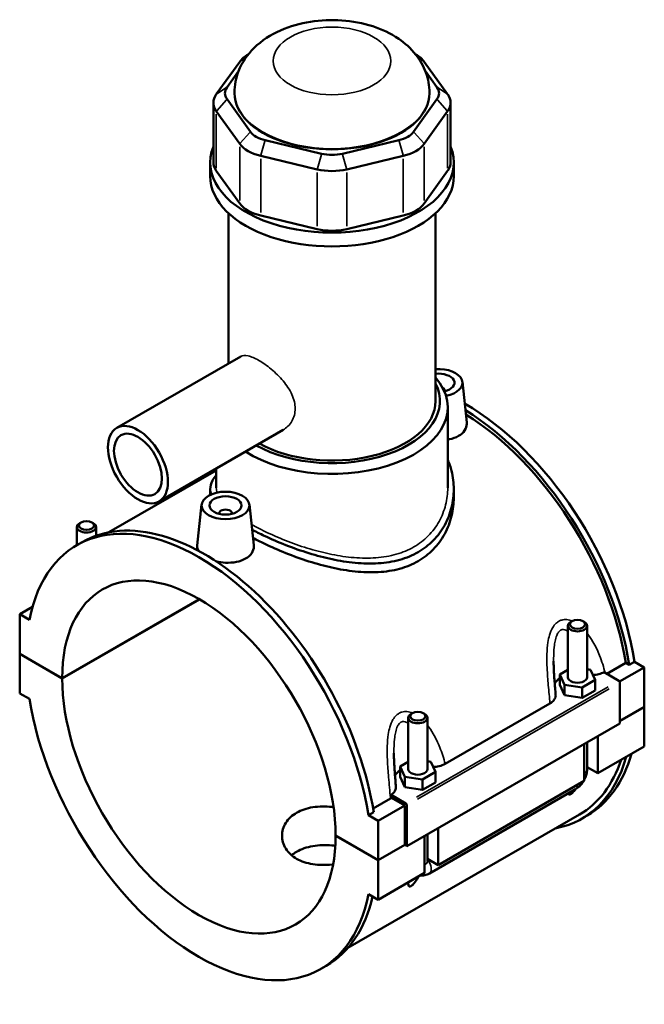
# Model space of a CAD drawing. Header units: inches. Extents: x -1.9 to 48.9, y -1.4 to 48.3.
# Tile 10 of 10: x 41.1 to 48.9, y 36.2 to 48.3. Entities that reach past the tile are written whole.
import ezdxf

# ---------------------------------------------------------------- set-up
doc = ezdxf.new("R2010")
doc.units = ezdxf.units.IN
doc.header["$MEASUREMENT"] = 0
doc.layers.add('Visible (ANSI)', color=7, linetype='Continuous', lineweight=50)
doc.layers.add('Visible Narrow (ANSI)', color=7, linetype='Continuous', lineweight=35)

msp = doc.modelspace()

# ---------------------------------------------------------------- linework, layer by layer
at = {"layer": 'Visible (ANSI)'}
for p, q in [((43.8619, 47.8172), (43.5727, 47.4151)), ((43.9689, 47.9084), (43.9641, 47.9057)), ((46.0337, 47.9084), (46.0385, 47.9057)), ((46.4299, 47.4151), (46.1407, 47.8172)), ((43.7051, 47.5007), (43.8473, 47.6985)), ((46.1553, 47.6985), (46.2976, 47.5007)), ((43.7979, 47.427), (43.7979, 47.4355)), ((46.2048, 47.427), (46.2048, 47.4355)), ((43.5364, 47.3099), (43.5364, 46.5723)), ((43.9943, 46.9513), (43.7051, 47.3534)), ((46.2976, 47.3534), (46.0084, 46.9513)), ((46.4663, 47.3099), (46.4663, 46.5723)), ((43.5727, 47.2047), (43.8619, 46.8026)), ((46.1407, 46.8026), (46.4299, 47.2047)), ((44.8734, 46.6806), (44.1752, 46.8471)), ((45.8274, 46.8471), (45.1292, 46.6806)), ((44.1204, 46.6538), (44.8186, 46.4872)), ((45.1841, 46.4872), (45.8823, 46.6538)), ((43.497, 46.4013), (43.497, 46.5723)), ((43.8619, 46.065), (43.5727, 46.467)), ((46.4299, 46.467), (46.1407, 46.065)), ((46.5056, 46.4013), (46.5056, 46.5723)), ((43.7226, 44.0884), (43.7226, 45.945)), ((44.8186, 45.7496), (44.1204, 45.9161)), ((45.8823, 45.9161), (45.1841, 45.7496)), ((46.28, 43.626), (46.28, 45.945)), ((43.8744, 44.1758), (42.3429, 43.2939)), ((46.6112, 43.8611), (46.6651, 43.3585)), ((46.3953, 43.754), (46.3953, 43.7467)), ((46.4304, 42.5535), (46.4304, 43.5479)), ((44.397, 43.2683), (42.8655, 42.3864)), ((43.5722, 42.7692), (42.2436, 42.0041)), ((43.5722, 42.5535), (43.5722, 42.7933)), ((43.497, 42.538), (43.497, 42.4664)), ((46.5056, 42.538), (46.5056, 42.4345)), ((43.3914, 42.3463), (43.3373, 41.8417)), ((43.9808, 42.3463), (44.0347, 41.8437)), ((43.6074, 42.2319), (43.6074, 42.2393)), ((43.7648, 42.2319), (43.7648, 42.2393)), ((41.9016, 42.1271), (41.8849, 42.1174)), ((42.0358, 42.1271), (42.0525, 42.1174)), ((41.8506, 41.8461), (41.8506, 42.0695)), ((42.0868, 41.9621), (42.0868, 42.0695)), ((41.8502, 41.8459), (41.9159, 41.8838)), ((41.6689, 40.2027), (43.3624, 41.1779)), ((43.3652, 41.1763), (41.6689, 40.1994)), ((41.3018, 41.0822), (41.144, 40.9913)), ((41.2639, 40.9223), (41.144, 40.9913)), ((41.144, 40.9913), (41.144, 40.5049)), ((47.9669, 40.9065), (47.9501, 40.8968)), ((48.101, 40.9065), (48.1178, 40.8968)), ((47.9158, 40.2141), (47.9158, 40.8489)), ((48.152, 40.2141), (48.152, 40.8489)), ((41.144, 40.5049), (41.6689, 40.2027)), ((41.144, 40.5017), (41.1468, 40.5033)), ((41.144, 40.5017), (41.144, 40.0152)), ((41.6689, 40.1994), (41.144, 40.5017)), ((48.3951, 40.2561), (48.6302, 40.3915)), ((48.673, 40.3669), (48.6302, 40.3915)), ((48.7387, 40.4047), (48.673, 40.3669)), ((48.7387, 40.4047), (48.8586, 40.3357)), ((47.9158, 40.3064), (47.8144, 40.248)), ((48.1947, 40.3067), (48.152, 40.3133)), ((48.2535, 40.1803), (48.1947, 40.3067)), ((48.3609, 40.2758), (48.5437, 40.1705)), ((48.8586, 40.3357), (48.5536, 40.1601)), ((48.8586, 40.3357), (48.8586, 39.8493)), ((47.8144, 40.248), (47.8732, 40.1216)), ((47.8144, 40.1193), (47.8144, 40.248)), ((48.0928, 40.0877), (48.2535, 40.1803)), ((48.2535, 40.0515), (48.2535, 40.1803)), ((48.5576, 40.1464), (48.5576, 39.6439)), ((41.144, 40.0152), (41.2639, 39.9462)), ((47.8144, 40.1193), (47.8732, 39.9928)), ((47.8732, 39.9928), (47.8732, 40.1216)), ((47.8732, 40.1216), (48.0928, 40.0877)), ((48.0928, 39.959), (48.0928, 40.0877)), ((48.0928, 39.959), (48.2535, 40.0515)), ((46.3986, 39.1454), (47.6935, 39.891)), ((47.8732, 39.9928), (48.0928, 39.959)), ((45.994, 39.7705), (45.9773, 39.7607)), ((46.1282, 39.7705), (46.1449, 39.7607)), ((48.5576, 39.676), (48.8586, 39.8493)), ((48.8586, 39.8461), (48.5576, 39.6728)), ((48.8558, 39.8477), (48.8586, 39.8461)), ((48.8586, 39.8461), (48.8586, 39.3597)), ((45.943, 39.7128), (45.943, 39.0781)), ((46.1792, 39.7128), (46.1792, 39.0781)), ((48.5576, 39.6439), (45.9272, 38.1291)), ((48.152, 39.0771), (48.152, 39.4104)), ((48.2845, 39.4866), (48.2845, 39.0291)), ((48.1175, 38.9329), (48.1175, 39.3904)), ((48.8586, 39.3597), (48.2845, 39.0291)), ((45.943, 39.1704), (45.8416, 39.112)), ((46.2218, 39.1706), (46.1792, 39.1772)), ((46.2807, 39.0442), (46.2218, 39.1706)), ((45.8416, 39.112), (45.9004, 38.9855)), ((45.8416, 38.9832), (45.8416, 39.112)), ((46.1199, 38.9516), (46.2807, 39.0442)), ((46.2807, 38.9154), (46.2807, 39.0442)), ((48.2845, 39.0291), (48.152, 39.1053)), ((45.8416, 38.9832), (45.9004, 38.8568)), ((45.9004, 38.8568), (45.9004, 38.9855)), ((45.9004, 38.9855), (46.1199, 38.9516)), ((46.1199, 38.8229), (46.1199, 38.9516)), ((48.1175, 38.9329), (46.3117, 37.893)), ((45.9004, 38.8568), (46.1199, 38.8229)), ((46.1199, 38.8229), (46.2807, 38.9154)), ((46.2036, 37.7903), (48.0094, 38.8301)), ((45.509, 38.5941), (45.7239, 38.7178)), ((45.9133, 38.6558), (45.7305, 38.761)), ((45.8993, 38.6316), (45.7363, 38.7255)), ((45.8993, 38.6316), (45.5705, 38.4423)), ((45.8993, 38.1452), (45.8993, 38.6316)), ((45.9272, 38.1291), (45.9272, 38.6317)), ((48.0571, 38.5185), (45.1988, 36.8725)), ((45.5164, 38.5491), (45.4507, 38.5113)), ((45.5705, 38.4423), (45.4507, 38.5113)), ((45.5705, 37.9558), (45.5705, 38.4423)), ((48.0867, 38.4672), (48.1525, 38.5051)), ((46.3117, 38.3506), (46.3117, 37.893)), ((45.0457, 38.2581), (45.5705, 37.9558)), ((45.0457, 38.2548), (45.0485, 38.2564)), ((45.5705, 37.9526), (45.0457, 38.2548)), ((46.1446, 37.7968), (46.1446, 38.2544)), ((46.1792, 38.2743), (46.1792, 37.9411)), ((45.5705, 37.9558), (45.8993, 38.1452)), ((45.9021, 38.1436), (45.5705, 37.9526)), ((45.8993, 38.1452), (45.9272, 38.1291)), ((45.5705, 37.4662), (45.5705, 37.9526)), ((46.3117, 37.893), (46.1792, 37.9692)), ((46.1446, 37.7968), (45.5705, 37.4662)), ((45.4507, 37.5352), (45.5705, 37.4662)), ((44.8644, 36.6116), (44.9302, 36.6495))]:
    msp.add_line(p, q, dxfattribs=at)
for centre, major_axis, ratio, start_param, end_param in [((44.3031, 47.712), (-0.4776, 0), 0.5758617, 5.5016397, 5.8904862), ((45.6995, 47.712), (-0.4776, 0), 0.5758617, 3.5342917, 3.9231383), ((44.0139, 47.427), (-0.3343, 0), 0.5758617, 5.8904862, 6.6758844), ((45.9887, 47.427), (0.3343, 0), 0.5758617, 5.8904862, 6.6758844), ((44.0139, 47.3099), (-0.4776, 0), 0.5758617, 5.8904862, 6.6758844), ((45.0013, 47.427), (-1.2034, 0), 0.5758617, 0, 3.1415927), ((45.9887, 47.3099), (0.4776, 0), 0.5758617, 5.8904862, 6.6758844), ((44.3031, 47.025), (-0.3343, 0), 0.5758617, 0.3926991, 1.1780972), ((45.6995, 47.025), (0.3343, 0), 0.5758617, 5.1050881, 5.8904862), ((45.0013, 46.5723), (-1.5043, 0), 0.5758617, 6.0539645, 9.6539987), ((44.3031, 46.9078), (0.4776, 0), 0.5758617, 3.5342917, 4.3196899), ((45.6995, 46.9078), (0.4776, 0), 0.5758617, 5.1050881, 5.8904862), ((45.0013, 46.8584), (-0.3343, 0), 0.5758617, 1.1780972, 1.9634954), ((44.0139, 46.5723), (-0.4776, 0), 0.5758617, 0, 0.3926991), ((45.0013, 46.7413), (0.4776, 0), 0.5758617, 4.3196899, 5.1050881), ((45.9887, 46.5723), (0.4776, 0), 0.5758617, 5.8904862, 6.2831853), ((45.0013, 46.4013), (-1.5043, 0), 0.5758617, 0, 3.1415927), ((44.3031, 46.1702), (-0.4776, 0), 0.5758617, 0.3926991, 1.1780972), ((45.6995, 46.1702), (0.4776, 0), 0.5758617, 5.1050881, 5.8904862), ((45.0013, 46.0037), (-0.4776, 0), 0.5758617, 1.1780972, 1.9634954), ((46.3165, 43.8506), (0.2953, 0), 0.5758617, 5.0315963, 7.9780971), ((45.0013, 43.5479), (1.4291, 0), 0.5758617, 3.8681712, 6.74614), ((46.3165, 43.8506), (0.1969, 0), 0.5758617, 5.0879968, 8.0407613), ((45.0013, 43.626), (1.3336, 0), 0.5758617, 3.935893, 6.5711698), ((46.3165, 43.754), (0.0787, 0), 0.5758617, 6.1144961, 7.1408305), ((45.0013, 43.626), (1.2787, 0), 0.5758617, 3.9362753, 6.2831853), ((46.6453, 41.1222), (-1.5071, 2.6172), 0.5780931, 4.1278945, 5.5022964), ((46.5796, 41.0843), (1.5071, -2.6172), 0.5780931, 0.9863018, 2.3257828), ((46.5796, 41.0843), (-1.4776, 2.5658), 0.5780931, 4.1319289, 5.4640709), ((43.3573, 39.2287), (-1.5071, 2.6172), 0.5780931, 4.1278945, 6.8715472), ((43.4231, 39.2666), (-1.5071, 2.6172), 0.5780931, 4.1278945, 6.2831853), ((43.6861, 42.2393), (-0.0787, 0), 0.5758617, 2.9729035, 6.4518745), ((41.9687, 42.0695), (0.1181, 0), 0.5758617, 2.360047, 7.0647309), ((43.3573, 39.2287), (-1.1916, 2.0692), 0.5780931, 3.9297489, 7.0696928), ((48.0339, 40.8489), (-0.1181, 0), 0.5758617, 5.5016397, 10.2063236), ((43.3573, 39.2287), (1.1916, -2.0692), 0.5780931, 3.9297489, 7.0696928), ((48.0339, 40.0854), (-0.2953, 0), 0.5758617, 5.5507827, 5.9785998), ((48.0339, 40.2141), (-0.1181, 0), 0.5758617, 0, 3.1415927), ((48.5437, 40.1545), (-0.0098, 0.0171), 0.5780931, 3.9289245, 5.4997209), ((43.3573, 39.2287), (1.5071, -2.6172), 0.5780931, 4.1278945, 6.8715472), ((46.0611, 39.7128), (-0.1181, 0), 0.5758617, 5.5016397, 10.2063236), ((46.5796, 41.0843), (1.5071, -2.6172), 0.5780931, 6.0848308, 6.7958101), ((46.5796, 41.0843), (1.4776, -2.5658), 0.5780931, 0, 0.4758813), ((46.6453, 41.1222), (1.5071, -2.6172), 0.5780931, 0, 0.5126248), ((46.0611, 38.9493), (-0.2953, 0), 0.5758617, 5.5507827, 5.9785998), ((46.0611, 39.0781), (-0.1181, 0), 0.5758617, 0, 3.1415927), ((45.9133, 38.6397), (0.0098, -0.0171), 0.5780931, 0.7873319, 2.3581282), ((43.4231, 39.2666), (1.5071, -2.6172), 0.5780931, 0, 0.556965)]:
    msp.add_ellipse(centre, major_axis=major_axis, ratio=ratio, start_param=start_param, end_param=end_param, dxfattribs=at)
for centre, major_axis, ratio in [((42.6042, 42.8401), (-0.2613, 0.4538), 0.5780931), ((42.6042, 42.8401), (-0.209, 0.363), 0.5780931), ((43.6861, 42.3358), (0.2953, 0), 0.5758617), ((43.6861, 42.3358), (0.1969, 0), 0.5758617), ((41.9687, 42.0888), (0.0945, 0), 0.5758617), ((48.0339, 40.8682), (0.0945, 0), 0.5758617), ((46.0611, 39.7321), (0.0945, 0), 0.5758617)]:
    msp.add_ellipse(centre, major_axis=major_axis, ratio=ratio, dxfattribs=at)
for points, knots in [([(46.2048, 47.4355), (46.2048, 47.5203), (46.1892, 47.6048), (46.1316, 47.7652), (46.088, 47.8395), (45.9751, 47.983), (45.9022, 48.0471), (45.725, 48.1679), (45.6171, 48.2176), (45.3813, 48.294), (45.2522, 48.3178), (44.9927, 48.3359), (44.8625, 48.3305), (44.6071, 48.2902), (44.4822, 48.2554), (44.2465, 48.1506), (44.1348, 48.0812), (43.96, 47.9078), (43.8913, 47.8124), (43.8159, 47.617), (43.7979, 47.5265), (43.7979, 47.4355)], [0.7853982, 0.7853982, 0.7853982, 0.7853982, 0.9894681, 0.9894681, 1.2109945, 1.2109945, 1.4866922, 1.4866922, 1.8432641, 1.8432641, 2.2357948, 2.2357948, 2.6235468, 2.6235468, 3.0133665, 3.0133665, 3.4009826, 3.4009826, 3.7080888, 3.7080888, 3.9269908, 3.9269908, 3.9269908, 3.9269908]), ([(46.6651, 43.3585), (46.6656, 43.3539), (46.6659, 43.3494), (46.6661, 43.3175), (46.6575, 43.2882), (46.6221, 43.2353), (46.5953, 43.2118), (46.5642, 43.1939)], [4.62913548, 4.62913548, 4.62913548, 4.62913548, 4.68427953, 4.68427953, 5.01910152, 5.01910152, 5.3539235, 5.3539235, 5.3539235, 5.3539235]), ([(46.5642, 43.1939), (46.5332, 43.176), (46.4938, 43.1614), (46.444, 43.1515), (46.4372, 43.1503), (46.4304, 43.1493)], [0, 0, 0, 0, 0.33482198, 0.33482198, 0.38671107, 0.38671107, 0.38671107, 0.38671107]), ([(46.4304, 42.9016), (46.4503, 42.8561), (46.4663, 42.8092), (46.4969, 42.6872), (46.5056, 42.6114), (46.5056, 42.4644), (46.4968, 42.388), (46.4595, 42.2373), (46.431, 42.1631), (46.355, 42.0246), (46.3074, 41.9602), (46.1965, 41.8473), (46.1332, 41.7988), (46.065, 41.7596)], [7.5982974, 7.5982974, 7.5982974, 7.5982974, 8.0669407, 8.0669407, 8.7996439, 8.7996439, 9.5341484, 9.5341484, 10.268653, 10.268653, 11.0031576, 11.0031576, 11.7376621, 11.7376621, 11.7376621, 11.7376621]), ([(43.508, 42.4715), (43.5006, 42.4942), (43.497, 42.5164), (43.497, 42.5718), (43.5058, 42.6066), (43.5364, 42.665), (43.5524, 42.6881), (43.5722, 42.7115)], [-3.4060087, -3.4060087, -3.4060087, -3.4060087, -2.9380182, -2.9380182, -2.2035137, -2.2035137, -1.7339882, -1.7339882, -1.7339882, -1.7339882]), ([(46.5056, 42.4345), (46.5056, 42.3601), (46.4968, 42.2828), (46.4596, 42.1303), (46.4311, 42.0552), (46.3552, 41.9151), (46.3077, 41.85), (46.1967, 41.736), (46.1333, 41.6872), (46.065, 41.6479)], [20.5735379, 20.5735379, 20.5735379, 20.5735379, 21.3095408, 21.3095408, 22.0455438, 22.0455438, 22.7815467, 22.7815467, 23.5175496, 23.5175496, 23.5175496, 23.5175496]), ([(46.065, 41.7596), (45.9969, 41.7203), (45.9202, 41.6882), (45.7543, 41.6417), (45.665, 41.6273), (45.4799, 41.6154), (45.3838, 41.6178), (45.1912, 41.6361), (45.0946, 41.6519), (44.9083, 41.6915), (44.8118, 41.7168), (44.6191, 41.7761), (44.5229, 41.81), (44.3375, 41.8829), (44.2481, 41.9218), (44.1119, 41.9868), (44.0613, 42.0125), (44.0139, 42.038)], [11.7376621, 11.7376621, 11.7376621, 11.7376621, 12.4721667, 12.4721667, 13.2066712, 13.2066712, 13.9411758, 13.9411758, 14.6756803, 14.6756803, 15.4083835, 15.4083835, 16.1410868, 16.1410868, 16.87379, 16.87379, 17.3440128, 17.3440128, 17.3440128, 17.3440128]), ([(43.3537, 41.7744), (43.3425, 41.793), (43.3369, 41.8122), (43.3367, 41.8342), (43.3369, 41.8379), (43.3373, 41.8417)], [4.42009543, 4.42009543, 4.42009543, 4.42009543, 4.68427953, 4.68427953, 4.73766186, 4.73766186, 4.73766186, 4.73766186]), ([(44.0347, 41.8437), (44.0352, 41.8391), (44.0354, 41.8346), (44.0357, 41.8027), (44.0271, 41.7734), (43.9917, 41.7206), (43.9649, 41.697), (43.9338, 41.6791)], [7.30609723, 7.30609723, 7.30609723, 7.30609723, 7.36124128, 7.36124128, 7.69606327, 7.69606327, 8.03088525, 8.03088525, 8.03088525, 8.03088525]), ([(46.065, 41.6479), (45.9967, 41.6085), (45.9199, 41.5766), (45.7539, 41.5311), (45.6646, 41.5174), (45.4795, 41.5072), (45.3835, 41.5106), (45.191, 41.5308), (45.0945, 41.5475), (44.9084, 41.5889), (44.812, 41.6151), (44.6195, 41.676), (44.5233, 41.7106), (44.3379, 41.7846), (44.2485, 41.8241), (44.1162, 41.8877), (44.0692, 41.9115), (44.0249, 41.9352)], [0, 0, 0, 0, 0.7360029, 0.7360029, 1.4720058, 1.4720058, 2.2080088, 2.2080088, 2.9440117, 2.9440117, 3.6778556, 3.6778556, 4.4116995, 4.4116995, 5.1455435, 5.1455435, 5.5805904, 5.5805904, 5.5805904, 5.5805904]), ([(43.9338, 41.6791), (43.9027, 41.6612), (43.8633, 41.6467), (43.7771, 41.6295), (43.7303, 41.6269), (43.6476, 41.6311), (43.6064, 41.6371), (43.5676, 41.6468)], [2.67696175, 2.67696175, 2.67696175, 2.67696175, 3.01178373, 3.01178373, 3.34660572, 3.34660572, 3.64351036, 3.64351036, 3.64351036, 3.64351036]), ([(47.7637, 39.9975), (47.7613, 40.0256), (47.759, 40.0537), (47.7543, 40.11), (47.7521, 40.1381), (47.7479, 40.1943), (47.7459, 40.2223), (47.7426, 40.2781), (47.7412, 40.3058), (47.7392, 40.3606), (47.7387, 40.3877), (47.7387, 40.4143)], [0.6792367, 0.6792367, 0.6792367, 0.6792367, 0.9089025, 0.9089025, 1.1385683, 1.1385683, 1.3682342, 1.3682342, 1.5979, 1.5979, 1.8275658, 1.8275658, 1.8275658, 1.8275658]), ([(48.2249, 40.2416), (48.2493, 40.2431), (48.2732, 40.2466), (48.3196, 40.258), (48.3416, 40.2659), (48.3609, 40.2758)], [-0.4207858, -0.4207858, -0.4207858, -0.4207858, -0.23386429, -0.23386429, -0.03671985, -0.03671985, -0.03671985, -0.03671985]), ([(47.6935, 39.891), (47.7133, 39.9025), (47.7295, 39.9159), (47.753, 39.9452), (47.7603, 39.9609), (47.764, 39.9838), (47.7643, 39.9907), (47.7637, 39.9975)], [-0.68534747, -0.68534747, -0.68534747, -0.68534747, -0.47100171, -0.47100171, -0.2572184, -0.2572184, -0.16662226, -0.16662226, -0.16662226, -0.16662226]), ([(45.7909, 38.8614), (45.7885, 38.8895), (45.7861, 38.9176), (45.7815, 38.9739), (45.7792, 39.0021), (45.775, 39.0582), (45.7731, 39.0863), (45.7698, 39.142), (45.7684, 39.1697), (45.7664, 39.2245), (45.7658, 39.2517), (45.7658, 39.2782)], [0.6791146, 0.6791146, 0.6791146, 0.6791146, 0.9087805, 0.9087805, 1.1384463, 1.1384463, 1.3681121, 1.3681121, 1.597778, 1.597778, 1.8274438, 1.8274438, 1.8274438, 1.8274438]), ([(46.2521, 39.1056), (46.2765, 39.107), (46.3004, 39.1105), (46.3512, 39.123), (46.3769, 39.1329), (46.3986, 39.1454)], [-0.4207858, -0.4207858, -0.4207858, -0.4207858, -0.23386429, -0.23386429, 0, 0, 0, 0]), ([(48.1175, 38.946), (48.1202, 38.9512), (48.1228, 38.9564), (48.1334, 38.9795), (48.14, 38.998), (48.1493, 39.0364), (48.152, 39.0563), (48.152, 39.0771)], [3.99006654, 3.99006654, 3.99006654, 3.99006654, 4.08407045, 4.08407045, 4.39822972, 4.39822972, 4.71238898, 4.71238898, 4.71238898, 4.71238898]), ([(48.0094, 38.8301), (48.0274, 38.8405), (48.0433, 38.8529), (48.072, 38.8801), (48.0847, 38.8951), (48.0995, 38.9161), (48.1029, 38.9212), (48.1061, 38.9263)], [3.14159265, 3.14159265, 3.14159265, 3.14159265, 3.45575192, 3.45575192, 3.76991118, 3.76991118, 3.86828424, 3.86828424, 3.86828424, 3.86828424]), ([(45.7305, 38.761), (45.7459, 38.771), (45.7587, 38.7823), (45.7802, 38.8091), (45.7875, 38.8249), (45.7912, 38.8477), (45.7914, 38.8546), (45.7909, 38.8614)], [-0.64859426, -0.64859426, -0.64859426, -0.64859426, -0.47100171, -0.47100171, -0.2572184, -0.2572184, -0.16662226, -0.16662226, -0.16662226, -0.16662226]), ([(48.0069, 38.8287), (48.0017, 38.8215), (47.9962, 38.8143), (47.9847, 38.8005), (47.9779, 38.7931), (47.9675, 38.7833), (47.964, 38.7802), (47.9571, 38.7748), (47.9537, 38.7725), (47.9472, 38.7687), (47.9442, 38.7674), (47.9386, 38.7656), (47.9362, 38.7652), (47.9296, 38.7653), (47.9264, 38.767), (47.9218, 38.7715), (47.9201, 38.7745), (47.9189, 38.778)], [1.93019695, 1.93019695, 1.93019695, 1.93019695, 2.00126399, 2.00126399, 2.0711221, 2.0711221, 2.10605115, 2.10605115, 2.1409802, 2.1409802, 2.17590925, 2.17590925, 2.2108383, 2.2108383, 2.2806964, 2.2806964, 2.35176345, 2.35176345, 2.35176345, 2.35176345]), ([(45.0148, 37.9023), (45.0103, 37.9017), (45.0058, 37.9012), (44.9627, 37.8966), (44.9227, 37.8944), (44.8432, 37.8954), (44.8036, 37.8985), (44.7275, 37.9104), (44.691, 37.9192), (44.6234, 37.9421), (44.5923, 37.9561), (44.5373, 37.9878), (44.5115, 38.0065), (44.4661, 38.0487), (44.4465, 38.0722), (44.4151, 38.1222), (44.4032, 38.1487), (44.3877, 38.2026), (44.384, 38.2299), (44.384, 38.2826), (44.3877, 38.31), (44.4032, 38.3639), (44.4151, 38.3905), (44.4465, 38.4406), (44.4661, 38.4642), (44.5115, 38.5065), (44.5373, 38.5252), (44.5923, 38.5569), (44.6234, 38.571), (44.691, 38.5937), (44.7275, 38.6025), (44.8036, 38.6142), (44.8432, 38.6173), (44.9227, 38.6181), (44.9627, 38.6159), (45.0076, 38.6111), (45.0138, 38.6103), (45.0202, 38.6095)], [1.1528505, 1.1528505, 1.1528505, 1.1528505, 1.1872166, 1.1872166, 1.4839731, 1.4839731, 1.7807296, 1.7807296, 2.0774861, 2.0774861, 2.3742426, 2.3742426, 2.6709991, 2.6709991, 2.9677556, 2.9677556, 3.2645121, 3.2645121, 3.5612686, 3.5612686, 3.8580727, 3.8580727, 4.1548769, 4.1548769, 4.451681, 4.451681, 4.7484852, 4.7484852, 5.0452893, 5.0452893, 5.3420935, 5.3420935, 5.6388976, 5.6388976, 5.9357018, 5.9357018, 5.9837251, 5.9837251, 5.9837251, 5.9837251]), ([(45.0422, 38.1325), (45.0284, 38.1342), (45.0148, 38.1356), (44.9626, 38.1401), (44.9226, 38.1414), (44.843, 38.139), (44.8034, 38.1352), (44.7274, 38.1221), (44.6909, 38.1129), (44.6233, 38.0894), (44.5923, 38.0752), (44.5425, 38.0466), (44.5214, 38.032), (44.5021, 38.0158)], [3.4517382, 3.4517382, 3.4517382, 3.4517382, 3.5550743, 3.5550743, 3.8513436, 3.8513436, 4.1476129, 4.1476129, 4.4438822, 4.4438822, 4.7401515, 4.7401515, 4.9802538, 4.9802538, 4.9802538, 4.9802538]), ([(46.0721, 37.755), (46.0686, 37.7483), (46.0648, 37.7414), (46.0485, 37.713), (46.0344, 37.6915), (46.0118, 37.6644), (46.0051, 37.657), (45.9947, 37.6472), (45.9912, 37.6442), (45.9842, 37.6387), (45.9808, 37.6364), (45.9744, 37.6327), (45.9713, 37.6313), (45.9658, 37.6295), (45.9633, 37.6292), (45.9568, 37.6292), (45.9536, 37.6309), (45.9446, 37.6398), (45.943, 37.6522), (45.943, 37.6712), (45.9432, 37.676), (45.9435, 37.681)], [1.73008988, 1.73008988, 1.73008988, 1.73008988, 1.79558362, 1.79558362, 2.00126399, 2.00126399, 2.0711221, 2.0711221, 2.10605115, 2.10605115, 2.1409802, 2.1409802, 2.17590925, 2.17590925, 2.2108383, 2.2108383, 2.2806964, 2.2806964, 2.48637678, 2.48637678, 2.55187052, 2.55187052, 2.55187052, 2.55187052]), ([(46.0882, 37.7643), (46.1037, 37.7625), (46.1187, 37.763), (46.153, 37.768), (46.1712, 37.7742), (46.1931, 37.7845), (46.1984, 37.7873), (46.2036, 37.7903)], [2.6025278, 2.6025278, 2.6025278, 2.6025278, 2.7863637, 2.7863637, 3.05209867, 3.05209867, 3.14159265, 3.14159265, 3.14159265, 3.14159265])]:
    msp.add_open_spline(points, degree=3, knots=knots, dxfattribs=at)
for points in [[(45.7363, 38.7255), (45.7323, 38.7229), (45.7282, 38.7203), (45.7239, 38.7178)], [(45.7363, 38.7255), (45.7344, 38.7373), (45.7325, 38.7492), (45.7305, 38.761)]]:
    msp.add_open_spline(points, degree=3, dxfattribs=at)
at = {"layer": 'Visible Narrow (ANSI)'}
for p, q in [((43.9331, 47.8632), (43.8657, 47.8196)), ((46.0695, 47.8632), (46.137, 47.8196)), ((43.6984, 47.4964), (43.5793, 47.4194)), ((46.3042, 47.4964), (46.4233, 47.4194)), ((43.6984, 47.3459), (43.5793, 47.2121)), ((46.3042, 47.3459), (46.4233, 47.2121)), ((43.5727, 46.5039), (43.5727, 47.1678)), ((46.4299, 47.1678), (46.4299, 46.5039)), ((43.9877, 46.9439), (43.8685, 46.81)), ((44.1724, 46.8374), (44.1231, 46.6634)), ((45.8302, 46.8374), (45.8795, 46.6634)), ((46.015, 46.9439), (46.1341, 46.81)), ((43.8619, 46.7657), (43.8619, 46.1019)), ((46.1407, 46.1019), (46.1407, 46.7657)), ((44.1204, 45.953), (44.1204, 46.6169)), ((44.8706, 46.6709), (44.8213, 46.4969)), ((45.132, 46.6709), (45.1813, 46.4969)), ((45.8823, 46.6169), (45.8823, 45.953)), ((44.8186, 46.4503), (44.8186, 45.7865)), ((45.1841, 45.7865), (45.1841, 46.4503)), ((48.4122, 40.0948), (46.0448, 38.7315)), ((46.0587, 38.7074), (48.4261, 40.0707))]:
    msp.add_line(p, q, dxfattribs=at)
msp.add_ellipse((45.0013, 47.8259), major_axis=(0.7259, 0), ratio=0.5758617, dxfattribs=at)
for centre, major_axis, ratio, start_param, end_param in [((45.0013, 47.4355), (-1.2034, 0), 0.5758617, 0.1570796, 2.984513), ((48.0339, 39.0771), (0.1181, 0), 0.5758617, 5.5370571, 6.2439154), ((47.9504, 38.9325), (0.0589, -0.1024), 0.5780931, 0.0395592, 0.7516252), ((46.1446, 37.8926), (0.0589, -0.1024), 0.5780931, 0.0965525, 1.8344971), ((46.0611, 37.9411), (0.1181, 0), 0.5758617, 5.5370571, 6.2439154)]:
    msp.add_ellipse(centre, major_axis=major_axis, ratio=ratio, start_param=start_param, end_param=end_param, dxfattribs=at)
for points, knots in [([(43.8744, 44.1758), (43.8971, 44.1889), (43.9279, 44.192), (43.9851, 44.1793), (44.0061, 44.1723), (44.0503, 44.1534), (44.0736, 44.1415), (44.1207, 44.1144), (44.1459, 44.0983), (44.1978, 44.0619), (44.2245, 44.0415), (44.3037, 43.9755), (44.3553, 43.9248), (44.4402, 43.8233), (44.4793, 43.7655), (44.5194, 43.6769), (44.5297, 43.647), (44.5434, 43.5883), (44.5467, 43.5596), (44.5467, 43.5323)], [5.078622, 5.078622, 5.078622, 5.078622, 5.5832508, 5.5832508, 5.8368798, 5.8368798, 6.0905088, 6.0905088, 6.3441377, 6.3441377, 6.5977667, 6.5977667, 7.1050246, 7.1050246, 7.6128515, 7.6128515, 7.8667649, 7.8667649, 8.1206783, 8.1206783, 8.1206783, 8.1206783]), ([(44.5467, 43.5323), (44.5467, 43.5051), (44.5434, 43.4777), (44.5297, 43.4252), (44.5194, 43.4001), (44.4793, 43.3308), (44.4402, 43.2933), (44.3975, 43.2686), (44.3973, 43.2684), (44.397, 43.2683)], [0, 0, 0, 0, 0.2539134, 0.2539134, 0.5078269, 0.5078269, 1.0156538, 1.0156538, 1.0182828, 1.0182828, 1.0182828, 1.0182828]), ([(46.4304, 42.5535), (46.4304, 42.4846), (46.422, 42.4131), (46.3865, 42.272), (46.3594, 42.2026), (46.2871, 42.0729), (46.2419, 42.0125), (46.1366, 41.9064), (46.0764, 41.8607), (46.0118, 41.8235)], [19.470339, 19.470339, 19.470339, 19.470339, 20.1664825, 20.1664825, 20.8626259, 20.8626259, 21.5587694, 21.5587694, 22.2549129, 22.2549129, 22.2549129, 22.2549129]), ([(46.0118, 41.8235), (45.9472, 41.7863), (45.8745, 41.7555), (45.7171, 41.7103), (45.6323, 41.6958), (45.4564, 41.6826), (45.365, 41.6838), (45.1819, 41.6989), (45.09, 41.7128), (44.9128, 41.7484), (44.821, 41.7714), (44.6378, 41.8259), (44.5463, 41.8572), (44.3702, 41.925), (44.2854, 41.9615), (44.1344, 42.0328), (44.0674, 42.0676), (44.007, 42.1018)], [0, 0, 0, 0, 0.6961435, 0.6961435, 1.3922869, 1.3922869, 2.0884304, 2.0884304, 2.7845739, 2.7845739, 3.4793625, 3.4793625, 4.174151, 4.174151, 4.8689396, 4.8689396, 5.5059911, 5.5059911, 5.5059911, 5.5059911]), ([(47.9706, 40.9086), (47.9474, 40.9182), (47.9235, 40.9246), (47.879, 40.928), (47.8583, 40.9262), (47.8261, 40.9168), (47.8141, 40.9117), (47.8027, 40.9051), (47.7912, 40.8985), (47.7804, 40.8904), (47.754, 40.8661), (47.7396, 40.8478), (47.7109, 40.7997), (47.6982, 40.7683), (47.6797, 40.706), (47.6733, 40.6756), (47.6612, 40.5967), (47.6576, 40.5473), (47.6546, 40.4408), (47.6558, 40.3835), (47.6617, 40.2558), (47.6671, 40.1855), (47.6796, 40.0399), (47.6868, 39.9647), (47.6935, 39.891)], [-3.7741828, -3.7741828, -3.7741828, -3.7741828, -3.5470568, -3.5470568, -3.3497646, -3.3497646, -3.226457, -3.226457, -3.226457, -3.1031494, -3.1031494, -2.9058572, -2.9058572, -2.6431064, -2.6431064, -2.4142953, -2.4142953, -2.0620262, -2.0620262, -1.6558824, -1.6558824, -1.1486125, -1.1486125, -0.5875717, -0.5875717, -0.5875717, -0.5875717]), ([(47.7387, 40.4143), (47.7387, 40.441), (47.739, 40.4675), (47.7413, 40.533), (47.7439, 40.5717), (47.7515, 40.6323), (47.7554, 40.6554), (47.7663, 40.7018), (47.7737, 40.7247), (47.79, 40.7584), (47.7981, 40.7708), (47.8128, 40.7863), (47.8188, 40.7912), (47.8251, 40.7948), (47.8315, 40.7985), (47.8381, 40.8009), (47.8557, 40.804), (47.867, 40.8028), (47.891, 40.7944), (47.9036, 40.7865), (47.9158, 40.7763)], [1.8275658, 1.8275658, 1.8275658, 1.8275658, 2.0620262, 2.0620262, 2.4142953, 2.4142953, 2.6431064, 2.6431064, 2.9058572, 2.9058572, 3.1031494, 3.1031494, 3.226457, 3.226457, 3.226457, 3.3497646, 3.3497646, 3.5470568, 3.5470568, 3.7689584, 3.7689584, 3.7689584, 3.7689584]), ([(48.375, 40.2677), (48.3568, 40.3398), (48.3343, 40.4114), (48.283, 40.5402), (48.2558, 40.5979), (48.2022, 40.6896), (48.1783, 40.7253), (48.152, 40.7585)], [-5.9035742, -5.9035742, -5.9035742, -5.9035742, -5.3043015, -5.3043015, -4.7970316, -4.7970316, -4.4506456, -4.4506456, -4.4506456, -4.4506456]), ([(45.9977, 39.7725), (45.9746, 39.7822), (45.9507, 39.7885), (45.9061, 39.7919), (45.8855, 39.7901), (45.8533, 39.7807), (45.8413, 39.7756), (45.8298, 39.769), (45.8184, 39.7624), (45.8075, 39.7544), (45.7812, 39.73), (45.7668, 39.7117), (45.7381, 39.6636), (45.7253, 39.6322), (45.7069, 39.5699), (45.7005, 39.5395), (45.6884, 39.4606), (45.6848, 39.4113), (45.6817, 39.3047), (45.683, 39.2474), (45.6888, 39.1197), (45.6943, 39.0495), (45.7076, 38.8936), (45.7159, 38.8086), (45.7235, 38.723), (45.7237, 38.7204), (45.7239, 38.7178)], [-3.7740607, -3.7740607, -3.7740607, -3.7740607, -3.5469348, -3.5469348, -3.3496426, -3.3496426, -3.2263349, -3.2263349, -3.2263349, -3.1030273, -3.1030273, -2.9057351, -2.9057351, -2.6429847, -2.6429847, -2.4141741, -2.4141741, -2.0619055, -2.0619055, -1.655762, -1.655762, -1.1484926, -1.1484926, -0.5126176, -0.5126176, -0.4929592, -0.4929592, -0.4929592, -0.4929592]), ([(45.7658, 39.2783), (45.7658, 39.3049), (45.7662, 39.3314), (45.7685, 39.3969), (45.7711, 39.4356), (45.7787, 39.4963), (45.7826, 39.5193), (45.7935, 39.5657), (45.8009, 39.5886), (45.8172, 39.6223), (45.8252, 39.6347), (45.84, 39.6502), (45.846, 39.6551), (45.8523, 39.6588), (45.8586, 39.6624), (45.8653, 39.6648), (45.8829, 39.6679), (45.8942, 39.6667), (45.9182, 39.6583), (45.9308, 39.6505), (45.943, 39.6402)], [1.8274438, 1.8274438, 1.8274438, 1.8274438, 2.0619055, 2.0619055, 2.4141741, 2.4141741, 2.6429847, 2.6429847, 2.9057351, 2.9057351, 3.1030273, 3.1030273, 3.2263349, 3.2263349, 3.2263349, 3.3496426, 3.3496426, 3.5469348, 3.5469348, 3.7688364, 3.7688364, 3.7688364, 3.7688364]), ([(46.3986, 39.1454), (46.3811, 39.2128), (46.3597, 39.2798), (46.3102, 39.4042), (46.2829, 39.4618), (46.2294, 39.5535), (46.2055, 39.5893), (46.1792, 39.6224)], [-5.8652202, -5.8652202, -5.8652202, -5.8652202, -5.3041773, -5.3041773, -4.7969079, -4.7969079, -4.4505236, -4.4505236, -4.4505236, -4.4505236])]:
    msp.add_open_spline(points, degree=3, knots=knots, dxfattribs=at)
msp.add_open_spline([(43.5808, 42.4947), (43.575, 42.5147), (43.5722, 42.5344), (43.5722, 42.5535)], degree=3, dxfattribs=at)

doc.saveas('drawing.dxf')
